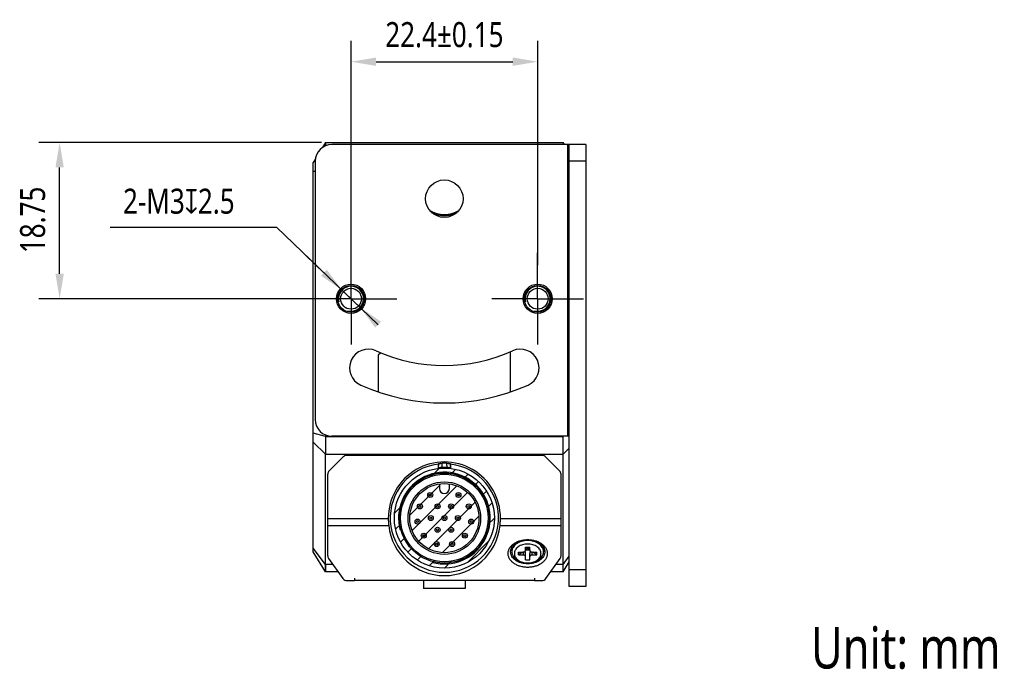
# Model space of a CAD drawing. Header units: millimetres. Extents: x 80 to 382, y 127 to 223.
# Tile 3 of 3: x 264 to 382, y 132 to 209. Entities that reach past the tile are written whole.
import ezdxf

# ---------------------------------------------------------------- set-up
doc = ezdxf.new("R2010")
doc.units = ezdxf.units.MM
doc.header["$LTSCALE"] = 23.1
doc.header["$PDMODE"] = 3
doc.header["$PDSIZE"] = 8
doc.linetypes.add('CENTER', pattern=[0.6, 0.375, -0.075, 0.075, -0.075])
doc.layers.get('0').update_dxf_attribs({"linetype": 'CONTINUOUS'})
doc.layers.get('Defpoints').update_dxf_attribs({"linetype": 'CONTINUOUS'})
for name, color, linetype in [('000-ID2000X_DXF_DIMENSION', 7, 'CONTINUOUS'), ('DE-11-107728DXF_CONTINUOUS_LINE', 7, 'CONTINUOUS'), ('DE-13-002783DXF_CONTINUOUS_LINE', 7, 'CONTINUOUS'), ('DE-13-002784DXF_CONTINUOUS_LINE', 7, 'CONTINUOUS'), ('DE-13-002801_DXF_AXIS', 7, 'CONTINUOUS'), ('DE-13-002801DXF_CONTINUOUS_LINE', 7, 'CONTINUOUS'), ('DE-17-004280DXF_CONTINUOUS_LINE', 7, 'CONTINUOUS'), ('DE-19-012612DXF_CONTINUOUS_LINE', 7, 'CONTINUOUS'), ('DE-19-012614DXF_CONTINUOUS_LINE', 7, 'CONTINUOUS'), ('DE-19-012616DXF_CONTINUOUS_LINE', 7, 'CONTINUOUS'), ('DE-19-012618DXF_CONTINUOUS_LINE', 7, 'CONTINUOUS'), ('DE-19-012620DXF_CONTINUOUS_LINE', 7, 'CONTINUOUS'), ('DE-19-012622DXF_CONTINUOUS_LINE', 7, 'CONTINUOUS'), ('DE-19-012623DXF_CONTINUOUS_LINE', 7, 'CONTINUOUS'), ('DE-19-012624DXF_CONTINUOUS_LINE', 7, 'CONTINUOUS'), ('DE-19-012625DXF_CONTINUOUS_LINE', 7, 'CONTINUOUS'), ('DE-19-012626DXF_CONTINUOUS_LINE', 7, 'CONTINUOUS'), ('DE-19-012627DXF_CONTINUOUS_LINE', 7, 'CONTINUOUS'), ('DE-19-012628DXF_CONTINUOUS_LINE', 7, 'CONTINUOUS'), ('DE-19-012629DXF_CONTINUOUS_LINE', 7, 'CONTINUOUS'), ('DE-19-012630DXF_CONTINUOUS_LINE', 7, 'CONTINUOUS'), ('DE-19-012631DXF_CONTINUOUS_LINE', 7, 'CONTINUOUS'), ('DE-19-012632DXF_CONTINUOUS_LINE', 7, 'CONTINUOUS'), ('DE-19-012633DXF_CONTINUOUS_LINE', 7, 'CONTINUOUS'), ('DE-19-012634DXF_CONTINUOUS_LINE', 7, 'CONTINUOUS'), ('DE-1A-000184DXF_CONTINUOUS_LINE', 7, 'CONTINUOUS'), ('DIMS', 7, 'CONTINUOUS'), ('TBH32-M2-V2_DXF_CONTINUOUS_LINE', 7, 'CONTINUOUS')]:
    doc.layers.add(name, color=color, linetype=linetype)
doc.styles.get("Standard").update_dxf_attribs({"font": 'Roboto-Regular.ttf', "width": 0.8})
doc.dimstyles.new('DIMSTYLE_3', dxfattribs={"dimtxt": 3, "dimasz": 3, "dimexe": 2.5, "dimexo": 0.5, "dimgap": 0.75, "dimtad": 1, "dimdsep": 46, "dimtxsty": 'STANDARD', "dimblk": '_FILLED', "dimblk1": '_FILLED', "dimblk2": '_FILLED', "dimcen": 0.09, "dimclrt": 3, "dimazin": 2, "dimtol": 1, "dimtp": 0.15, "dimtm": 0.15, "dimtfac": 1, "dimtofl": 0, "dimtmove": 0, "dimatfit": 3, "dimldrblk": '_FILLED', "dimfxl": 1, "dimtolj": 1, "dimarcsym": 0})
doc.dimstyles.new('DIMSTYLE_4', dxfattribs={"dimtxt": 3, "dimasz": 3, "dimexe": 2.5, "dimexo": 0.5, "dimtad": 1, "dimdsep": 46, "dimtxsty": 'STANDARD', "dimblk": '_FILLED', "dimblk1": '_FILLED', "dimblk2": '_FILLED', "dimcen": 0.09, "dimclrt": 3, "dimazin": 2, "dimtp": 0.1, "dimtm": 0.1, "dimtfac": 1, "dimtmove": 0, "dimatfit": 2, "dimldrblk": '_FILLED', "dimfxl": 1, "dimtolj": 1, "dimarcsym": 0})
doc.dimstyles.new('DIMSTYLE_5', dxfattribs={"dimtxt": 3, "dimasz": 3, "dimexe": 2.5, "dimexo": 0.5, "dimgap": 0.75, "dimtad": 1, "dimdsep": 46, "dimtxsty": 'STANDARD', "dimblk": '_FILLED', "dimblk1": '_FILLED', "dimblk2": '_FILLED', "dimcen": 0.09, "dimclrt": 3, "dimazin": 2, "dimtp": 0.2, "dimtm": 0.2, "dimtfac": 1, "dimtofl": 0, "dimtmove": 0, "dimatfit": 3, "dimldrblk": '_FILLED', "dimfxl": 1, "dimtolj": 1, "dimarcsym": 0})

# ---------------------------------------------------------------- blocks, each defined once
blk = doc.blocks.new('_FILLED')
at = {"color": 0, "linetype": 'ByBlock'}
blk.add_solid([(0, 0), (-1, 0.167), (-1, -0.167)], dxfattribs=at)
blk = doc.blocks.new('*D5')
at = {"layer": '000-ID2000X_DXF_DIMENSION', "color": 0, "lineweight": -2}
for p, q in [((303.35, 179.81), (303.35, 206.96)), ((325.75, 180.07), (325.75, 206.96)), ((306.35, 204.46), (322.75, 204.46))]:
    blk.add_line(p, q, dxfattribs=at)
at = {"layer": 'Defpoints', "color": 0}
for p in [(325.75, 204.46), (303.35, 179.31), (325.75, 179.57)]:
    blk.add_point(p, dxfattribs=at)
at = {"layer": '000-ID2000X_DXF_DIMENSION', "color": 0, "linetype": 'ByBlock', "lineweight": -2, "xscale": 3, "yscale": 3, "zscale": 3, "rotation": 180}
blk.add_blockref('_FILLED', (303.35, 204.46), dxfattribs=at)
at = {"layer": '000-ID2000X_DXF_DIMENSION', "color": 0, "linetype": 'ByBlock', "lineweight": -2, "xscale": 3, "yscale": 3, "zscale": 3}
blk.add_blockref('_FILLED', (325.75, 204.46), dxfattribs=at)
at = {"layer": '000-ID2000X_DXF_DIMENSION', "color": 3, "insert": (314.55, 209.21), "char_height": 3, "attachment_point": 2, "line_spacing_factor": 0.9}
blk.add_mtext('\\A1;22.4%%p0.15', dxfattribs=at)
blk = doc.blocks.new('*D6')
at = {"layer": '000-ID2000X_DXF_DIMENSION', "color": 0, "lineweight": -2}
for p, q in [((274.44, 184.61), (294.4, 184.61)), ((306.6, 172.91), (294.4, 184.61)), ((300.1, 179.14), (297.93, 181.22)), ((302.26, 177.07), (304.43, 174.99))]:
    blk.add_line(p, q, dxfattribs=at)
at = {"layer": 'Defpoints', "color": 0}
for p in [(302.26, 177.07), (304.43, 174.99)]:
    blk.add_point(p, dxfattribs=at)
at = {"layer": '000-ID2000X_DXF_DIMENSION', "color": 0, "linetype": 'ByBlock', "lineweight": -2, "xscale": 3, "yscale": 3, "zscale": 3}
for p, rotation in [((302.26, 177.07), 316.2142296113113), ((304.43, 174.99), 136.2142296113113)]:
    blk.add_blockref('_FILLED', p, dxfattribs=dict(at, rotation=rotation))
at = {"layer": '000-ID2000X_DXF_DIMENSION', "color": 3, "insert": (289.38, 189.23), "char_height": 3, "attachment_point": 3, "line_spacing_factor": 0.9}
blk.add_mtext('\\A1;{2-M3{\\fgdt;x}2.5}', dxfattribs=at)
blk = doc.blocks.new('*D7')
at = {"layer": '000-ID2000X_DXF_DIMENSION', "color": 0, "lineweight": -2}
for p, q in [((299.8, 194.78), (265.87, 194.78)), ((268.37, 179.03), (268.37, 191.78)), ((302.85, 176.03), (265.87, 176.03))]:
    blk.add_line(p, q, dxfattribs=at)
at = {"layer": 'Defpoints', "color": 0}
for p in [(268.37, 194.78), (300.3, 194.78), (303.35, 176.03)]:
    blk.add_point(p, dxfattribs=at)
at = {"layer": '000-ID2000X_DXF_DIMENSION', "color": 0, "linetype": 'ByBlock', "lineweight": -2, "xscale": 3, "yscale": 3, "zscale": 3}
for p, rotation in [((268.37, 194.78), 90), ((268.37, 176.03), 270)]:
    blk.add_blockref('_FILLED', p, dxfattribs=dict(at, rotation=rotation))
at = {"layer": '000-ID2000X_DXF_DIMENSION', "color": 3, "insert": (263.62, 185.48), "char_height": 3, "attachment_point": 2, "rotation": 90, "line_spacing_factor": 0.9}
blk.add_mtext('\\A1;18.75', dxfattribs=at)

msp = doc.modelspace()

# ---------------------------------------------------------------- linework, layer by layer
at = {"layer": 'DE-11-107728DXF_CONTINUOUS_LINE', "color": 3}
for p, q in [((329.547, 194.528), (301.047, 194.528)), ((329.547, 141.528), (329.547, 194.528)), ((299.047, 192.528), (299.047, 161.528)), ((329.547, 159.528), (301.047, 159.528))]:
    msp.add_line(p, q, dxfattribs=at)
at = {"layer": 'DE-11-107728DXF_CONTINUOUS_LINE', "color": 4}
for p, q in [((329.347, 194.528), (329.347, 159.528)), ((331.547, 192.528), (329.547, 192.528)), ((331.547, 143.528), (329.547, 143.528))]:
    msp.add_line(p, q, dxfattribs=at)
at = {"layer": 'DE-11-107728DXF_CONTINUOUS_LINE', "color": 7}
for p, q in [((331.547, 194.528), (329.547, 194.528)), ((331.547, 194.528), (331.547, 141.528)), ((331.547, 141.528), (329.547, 141.528))]:
    msp.add_line(p, q, dxfattribs=at)
at = {"layer": 'DE-11-107728DXF_CONTINUOUS_LINE', "color": 3}
for centre, radius in [((314.547, 188.028), 2.25), ((303.347, 176.028), 1.75), ((325.747, 176.028), 1.75)]:
    msp.add_circle(centre, radius, dxfattribs=at)
for centre, radius, start, end in [((301.047, 192.528), 2, 90, 180), ((305.428, 167.733), 2.25, 65.80388, 245.80388), ((314.547, 188.028), 20, 245.80388, 294.19612), ((323.667, 167.733), 2.25, 294.19612, 114.19612), ((314.547, 188.028), 24.5, 245.80388, 294.19612), ((301.047, 161.528), 2, 180, 270)]:
    msp.add_arc(centre, radius, start, end, dxfattribs=at)
at = {"layer": 'DE-13-002783DXF_CONTINUOUS_LINE', "color": 4}
for p, q in [((312.946, 154.717), (313.915, 155.685)), ((315.25, 154.921), (315.895, 155.566)), ((316.861, 154.431), (317.418, 154.989)), ((318.107, 153.577), (318.639, 154.109)), ((310.417, 150.087), (313.949, 153.62)), ((310.671, 148.242), (316.026, 153.597)), ((311.468, 146.939), (317.329, 152.8)), ((319.05, 152.42), (319.595, 152.965)), ((308.583, 150.353), (309.551, 151.322)), ((312.656, 146.026), (318.242, 151.612)), ((319.657, 150.927), (320.267, 151.537)), ((308.702, 148.373), (309.347, 149.017)), ((314.307, 145.577), (318.691, 149.961)), ((319.734, 148.904), (320.549, 149.719)), ((309.279, 146.85), (309.837, 147.407)), ((317.335, 144.405), (319.863, 146.933)), ((310.159, 145.629), (310.691, 146.161)), ((311.303, 144.673), (311.848, 145.218)), ((312.731, 144.001), (313.341, 144.611)), ((314.549, 143.719), (315.364, 144.534))]:
    msp.add_line(p, q, dxfattribs=at)
msp.add_circle((314.549, 149.719), 6, dxfattribs=at)
at = {"layer": 'DE-13-002784DXF_CONTINUOUS_LINE', "color": 7}
for p, q in [((326.3, 157.219), (302.798, 157.219)), ((302.373, 157.043), (300.725, 155.395)), ((313.799, 156.176), (313.799, 155.672)), ((315.299, 156.176), (315.299, 155.672)), ((328.373, 155.395), (326.725, 157.043)), ((300.549, 145.211), (300.549, 154.97)), ((328.549, 145.211), (328.549, 154.97)), ((300.661, 144.863), (302.37, 142.47)), ((326.728, 142.47), (328.437, 144.863)), ((302.858, 142.219), (303.75, 142.219)), ((325.35, 142.219), (326.24, 142.219))]:
    msp.add_line(p, q, dxfattribs=at)
at = {"layer": 'DE-13-002784DXF_CONTINUOUS_LINE', "color": 4}
for p, q in [((313.852, 155.731), (313.865, 156.249)), ((314.272, 155.781), (314.284, 156.295)), ((314.814, 156.295), (314.826, 155.781)), ((315.233, 156.249), (315.247, 155.731)), ((300.549, 149.689), (307.817, 149.689)), ((321.281, 149.689), (328.549, 149.689)), ((300.549, 148.82), (307.868, 148.82)), ((321.23, 148.82), (328.549, 148.82))]:
    msp.add_line(p, q, dxfattribs=at)
at = {"layer": 'DE-13-002784DXF_CONTINUOUS_LINE', "color": 7}
for radius in [6, 5.4]:
    msp.add_circle((314.549, 149.719), radius, dxfattribs=at)
for centre, radius, start, end in [((302.798, 156.619), 0.6, 90, 135), ((326.3, 156.619), 0.6, 45, 90), ((314.549, 149.719), 6.5, 96.62581, 83.37419), ((326.881, 144.525), 17.518, 137.99074, 138.3127), ((314.549, 149.719), 6.581, 87.69266, 92.30734), ((302.184, 144.496), 17.562, 41.6877, 42.00886), ((301.149, 154.97), 0.6, 135, 180), ((325.878, 145.02), 16.105, 138.30849, 138.59007), ((314.549, 149.719), 6.068, 87.38776, 92.61224), ((303.22, 145.02), 16.105, 41.40993, 41.69151), ((327.949, 154.97), 0.6, 0, 45), ((301.149, 145.211), 0.6, 180, 215.53768), ((327.949, 145.211), 0.6, 324.46232, 360), ((302.858, 142.819), 0.6, 215.53768, 270), ((326.24, 142.819), 0.6, 270, 324.46232)]:
    msp.add_arc(centre, radius, start, end, dxfattribs=at)
at = {"layer": 'DE-13-002784DXF_CONTINUOUS_LINE', "color": 4}
msp.add_arc((314.549, 149.719), 5.5, 255, 195, dxfattribs=at)
at = {"layer": 'DE-13-002784DXF_CONTINUOUS_LINE', "color": 7}
for centre, major_axis, ratio, start_param, end_param in [((314.549, 149.722), (0, 6.732), 0.9999999, -1.5756989, 1.5756989), ((314.549, 149.543), (0, 6.722), 0.9996571, -4.6045765, -1.6786088)]:
    msp.add_ellipse(centre, major_axis=major_axis, ratio=ratio, start_param=start_param, end_param=end_param, dxfattribs=at)
for points, knots in [([(313.865, 156.249), (313.865, 156.249), (313.866, 156.25), (313.869, 156.251), (313.874, 156.253), (313.883, 156.255), (313.894, 156.257), (313.909, 156.26), (313.927, 156.263), (313.947, 156.266), (313.981, 156.271), (314.033, 156.277), (314.105, 156.284), (314.19, 156.29), (314.252, 156.294), (314.284, 156.295)], [0, 0, 0, 0, 0.0030144, 0.0076341, 0.0219245, 0.0430388, 0.0710405, 0.1060043, 0.1480749, 0.1974402, 0.2543617, 0.3921263, 0.5638756, 0.7696832, 1, 1, 1, 1]), ([(314.814, 156.295), (314.846, 156.294), (314.908, 156.29), (314.993, 156.284), (315.065, 156.277), (315.117, 156.271), (315.151, 156.266), (315.171, 156.263), (315.189, 156.26), (315.204, 156.257), (315.215, 156.255), (315.224, 156.253), (315.229, 156.251), (315.232, 156.25), (315.233, 156.249), (315.233, 156.249)], [0, 0, 0, 0, 0.2303168, 0.4361244, 0.6078737, 0.7456383, 0.8025598, 0.8519251, 0.8939957, 0.9289595, 0.9569612, 0.9780755, 0.9923659, 0.9969856, 1, 1, 1, 1]), ([(314.272, 155.781), (314.24, 155.779), (314.178, 155.776), (314.093, 155.769), (314.02, 155.761), (313.969, 155.754), (313.934, 155.749), (313.914, 155.746), (313.896, 155.743), (313.881, 155.74), (313.87, 155.737), (313.861, 155.735), (313.856, 155.733), (313.853, 155.732), (313.852, 155.731), (313.852, 155.731)], [0, 0, 0, 0, 0.2303318, 0.4359665, 0.6075065, 0.7451515, 0.8020649, 0.8514586, 0.8935847, 0.928632, 0.9567256, 0.9779378, 0.9923115, 0.9969637, 1, 1, 1, 1]), ([(315.247, 155.731), (315.246, 155.731), (315.245, 155.732), (315.242, 155.733), (315.237, 155.735), (315.228, 155.737), (315.217, 155.74), (315.202, 155.743), (315.184, 155.746), (315.164, 155.749), (315.129, 155.754), (315.078, 155.761), (315.006, 155.769), (314.92, 155.776), (314.858, 155.779), (314.826, 155.781)], [0, 0, 0, 0, 0.0030363, 0.0076885, 0.0220622, 0.0432744, 0.071368, 0.1064153, 0.1485414, 0.1979351, 0.2548485, 0.3924935, 0.5640335, 0.7696682, 1, 1, 1, 1]), ([(307.817, 149.689), (307.818, 149.532), (307.828, 149.242), (307.853, 148.952), (307.868, 148.82)], [0, 0, 0, 0, 0.5408026, 1, 1, 1, 1]), ([(321.23, 148.82), (321.245, 148.952), (321.27, 149.242), (321.28, 149.532), (321.281, 149.689)], [0, 0, 0, 0, 0.4591974, 1, 1, 1, 1]), ([(322.199, 145.472), (322.199, 145.526), (322.207, 145.636), (322.241, 145.798), (322.297, 145.957), (322.403, 146.165), (322.591, 146.41), (322.887, 146.662), (323.245, 146.867), (323.652, 147.019), (324.092, 147.112), (324.549, 147.144), (325.006, 147.112), (325.446, 147.019), (325.853, 146.867), (326.211, 146.662), (326.507, 146.41), (326.695, 146.165), (326.801, 145.957), (326.857, 145.798), (326.891, 145.636), (326.899, 145.526), (326.899, 145.472)], [0, 0, 0, 0, 0.0257488, 0.0517422, 0.0782084, 0.1053466, 0.1621424, 0.2229821, 0.2879157, 0.3564144, 0.427521, 0.5, 0.572479, 0.6435856, 0.7120843, 0.7770179, 0.8378576, 0.8946534, 0.9217916, 0.9482578, 0.9742512, 1, 1, 1, 1]), ([(322.499, 145.684), (322.499, 145.731), (322.506, 145.827), (322.536, 145.968), (322.585, 146.107), (322.677, 146.289), (322.841, 146.503), (323.1, 146.722), (323.412, 146.901), (323.766, 147.034), (324.15, 147.115), (324.549, 147.143), (324.948, 147.115), (325.332, 147.034), (325.686, 146.901), (325.998, 146.722), (326.257, 146.503), (326.421, 146.289), (326.513, 146.107), (326.563, 145.968), (326.592, 145.827), (326.599, 145.731), (326.599, 145.684)], [0, 0, 0, 0, 0.0257487, 0.0517423, 0.0782084, 0.1053466, 0.1621424, 0.2229821, 0.2879157, 0.3564143, 0.427521, 0.5, 0.572479, 0.6435857, 0.7120843, 0.7770179, 0.8378576, 0.8946534, 0.9217916, 0.9482577, 0.9742513, 1, 1, 1, 1]), ([(326.899, 145.472), (326.899, 145.417), (326.891, 145.308), (326.857, 145.146), (326.801, 144.987), (326.695, 144.778), (326.507, 144.533), (326.211, 144.282), (325.853, 144.076), (325.446, 143.924), (325.006, 143.831), (324.549, 143.799), (324.092, 143.831), (323.652, 143.924), (323.245, 144.076), (322.887, 144.282), (322.591, 144.533), (322.403, 144.778), (322.297, 144.987), (322.241, 145.146), (322.207, 145.308), (322.199, 145.417), (322.199, 145.472)], [0, 0, 0, 0, 0.0257488, 0.0517422, 0.0782084, 0.1053466, 0.1621424, 0.2229821, 0.2879157, 0.3564144, 0.427521, 0.5, 0.572479, 0.6435856, 0.7120843, 0.7770179, 0.8378576, 0.8946534, 0.9217916, 0.9482578, 0.9742512, 1, 1, 1, 1]), ([(326.599, 145.684), (326.599, 145.636), (326.592, 145.541), (326.563, 145.399), (326.513, 145.261), (326.421, 145.079), (326.257, 144.865), (325.998, 144.646), (325.686, 144.467), (325.332, 144.334), (324.948, 144.253), (324.549, 144.225), (324.15, 144.253), (323.766, 144.334), (323.412, 144.467), (323.1, 144.646), (322.841, 144.865), (322.677, 145.079), (322.585, 145.261), (322.536, 145.399), (322.506, 145.541), (322.499, 145.636), (322.499, 145.684)], [0, 0, 0, 0, 0.0257487, 0.0517423, 0.0782084, 0.1053466, 0.1621424, 0.2229821, 0.2879157, 0.3564143, 0.427521, 0.5, 0.572479, 0.6435857, 0.7120843, 0.7770179, 0.8378576, 0.8946534, 0.9217916, 0.9482577, 0.9742513, 1, 1, 1, 1])]:
    msp.add_open_spline(points, degree=3, knots=knots, dxfattribs=at)
at = {"layer": 'DE-13-002801_DXF_AXIS', "color": 1, "linetype": 'CENTER'}
for p, q in [((303.347, 176.028), (303.347, 181.528)), ((325.747, 176.028), (325.747, 181.528)), ((303.347, 176.028), (297.847, 176.028)), ((303.347, 176.028), (303.347, 170.528)), ((303.347, 176.028), (308.847, 176.028)), ((325.747, 176.028), (320.247, 176.028)), ((325.747, 176.028), (325.747, 170.528)), ((325.747, 176.028), (331.247, 176.028))]:
    msp.add_line(p, q, dxfattribs=at)
at = {"layer": 'DE-13-002801DXF_CONTINUOUS_LINE', "color": 7}
for p, q in [((300.297, 194.778), (299.926, 194.184)), ((300.297, 194.778), (300.297, 194.382)), ((300.297, 194.778), (328.797, 194.778)), ((328.797, 194.778), (328.797, 194.528)), ((328.953, 194.528), (328.797, 194.778)), ((299.067, 192.811), (298.797, 192.378)), ((298.797, 145.678), (298.797, 192.378)), ((306.597, 169.196), (306.597, 164.855)), ((306.656, 169.337), (306.877, 169.558)), ((322.497, 164.855), (322.497, 169.677)), ((300.297, 159.675), (300.297, 159.521)), ((300.297, 143.278), (300.297, 157.4)), ((328.797, 143.278), (328.797, 157.4)), ((300.297, 143.278), (298.797, 145.678)), ((328.797, 143.278), (329.547, 144.478)), ((329.391, 144.228), (329.547, 144.228)), ((301.792, 143.278), (300.297, 143.278)), ((328.797, 143.278), (327.306, 143.278)), ((312.047, 142.219), (312.047, 141.278)), ((317.047, 142.219), (317.047, 141.278)), ((317.047, 141.278), (312.047, 141.278))]:
    msp.add_line(p, q, dxfattribs=at)
at = {"layer": 'DE-13-002801DXF_CONTINUOUS_LINE', "color": 4}
for p, q in [((299.047, 191.278), (298.797, 191.278)), ((300.297, 159.521), (298.797, 159.885)), ((300.297, 157.4), (298.797, 158.839)), ((300.297, 159.521), (328.797, 159.521)), ((328.797, 159.521), (328.827, 159.528)), ((300.297, 157.4), (328.797, 157.4)), ((328.797, 157.4), (329.547, 158.119)), ((300.297, 144.157), (298.797, 146.112)), ((328.797, 144.157), (329.547, 145.134)), ((301.165, 144.157), (300.297, 144.157)), ((328.797, 144.157), (327.933, 144.157))]:
    msp.add_line(p, q, dxfattribs=at)
at = {"layer": 'DE-13-002801DXF_CONTINUOUS_LINE', "color": 7}
for points in [[(300.297, 144.157), (300.297, 143.588), (300.297, 143.507), (300.297, 143.438), (300.297, 143.381), (300.297, 143.304)], [(300.297, 143.304), (300.297, 143.285), (300.297, 143.278)], [(328.798, 143.588), (328.797, 143.898), (328.797, 144.157)], [(328.797, 143.278), (328.797, 143.285), (328.797, 143.304), (328.797, 143.336), (328.798, 143.438)], [(328.798, 143.438), (328.798, 143.507), (328.798, 143.588)]]:
    msp.add_lwpolyline(points, dxfattribs=at)
for centre, radius in [((303.347, 176.028), 1.6), ((303.347, 176.028), 1.25), ((325.747, 176.028), 1.6), ((325.747, 176.028), 1.25)]:
    msp.add_circle(centre, radius, dxfattribs=at)
for centre, radius, start, end in [((314.547, 189.528), 3.5, 243.98263, 296.01737), ((314.547, 189.528), 3.517, 244.93612, 295.13057), ((306.797, 169.196), 0.2, 135, 180), ((314.547, 143.124), 14.195, 89.99473, 91.21116), ((314.547, 143.124), 14.195, 88.78884, 89.99444)]:
    msp.add_arc(centre, radius, start, end, dxfattribs=at)
at = {"layer": 'DE-13-002801DXF_CONTINUOUS_LINE', "color": 4}
for centre in [(303.347, 176.028), (325.747, 176.028)]:
    msp.add_arc(centre, 1.5, 255, 195, dxfattribs=at)
at = {"layer": 'DE-13-002801DXF_CONTINUOUS_LINE', "color": 7}
for points, knots in [([(300.297, 159.521), (300.297, 159.138), (300.296, 158.431), (300.297, 157.724), (300.297, 157.4)], [0, 0, 0, 0, 0.5411961, 1, 1, 1, 1]), ([(328.797, 157.4), (328.797, 157.724), (328.798, 158.431), (328.797, 159.138), (328.797, 159.521)], [0, 0, 0, 0, 0.4588039, 1, 1, 1, 1]), ([(314.247, 157.316), (314.132, 157.314), (313.674, 157.298), (313.217, 157.261), (312.876, 157.22)], [0, 0, 0, 0, 0.250596, 1, 1, 1, 1]), ([(316.218, 157.22), (316.105, 157.234), (315.649, 157.282), (315.191, 157.309), (314.847, 157.316)], [0, 0, 0, 0, 0.2493318, 1, 1, 1, 1])]:
    msp.add_open_spline(points, degree=3, knots=knots, dxfattribs=at)
at = {"layer": 'DE-17-004280DXF_CONTINUOUS_LINE', "color": 7}
msp.add_arc((314.547, 189.528), 3.4, 239.00932, 300.99068, dxfattribs=at)
at = {"layer": 'DE-19-012612DXF_CONTINUOUS_LINE', "color": 7}
for radius in [0.3, 0.118]:
    msp.add_circle((315.362, 148.312), radius, dxfattribs=at)
at = {"layer": 'DE-19-012614DXF_CONTINUOUS_LINE', "color": 7}
for radius in [0.3, 0.118]:
    msp.add_circle((312.924, 149.719), radius, dxfattribs=at)
at = {"layer": 'DE-19-012616DXF_CONTINUOUS_LINE', "color": 7}
for radius in [0.3, 0.118]:
    msp.add_circle((313.737, 148.312), radius, dxfattribs=at)
at = {"layer": 'DE-19-012618DXF_CONTINUOUS_LINE', "color": 7}
for radius in [0.3, 0.118]:
    msp.add_circle((315.362, 151.126), radius, dxfattribs=at)
at = {"layer": 'DE-19-012620DXF_CONTINUOUS_LINE', "color": 7}
for radius in [0.3, 0.118]:
    msp.add_circle((316.174, 149.719), radius, dxfattribs=at)
at = {"layer": 'DE-19-012622DXF_CONTINUOUS_LINE', "color": 7}
for radius in [0.3, 0.118]:
    msp.add_circle((313.737, 151.126), radius, dxfattribs=at)
at = {"layer": 'DE-19-012623DXF_CONTINUOUS_LINE', "color": 7}
for radius in [0.3, 0.118]:
    msp.add_circle((316.247, 152.49), radius, dxfattribs=at)
at = {"layer": 'DE-19-012624DXF_CONTINUOUS_LINE', "color": 7}
for radius in [0.3, 0.118]:
    msp.add_circle((317.771, 149.295), radius, dxfattribs=at)
at = {"layer": 'DE-19-012625DXF_CONTINUOUS_LINE', "color": 7}
for radius in [0.3, 0.118]:
    msp.add_circle((317.482, 151.118), radius, dxfattribs=at)
at = {"layer": 'DE-19-012626DXF_CONTINUOUS_LINE', "color": 7}
for radius in [0.3, 0.118]:
    msp.add_circle((314.549, 149.719), radius, dxfattribs=at)
at = {"layer": 'DE-19-012627DXF_CONTINUOUS_LINE', "color": 7}
for radius in [0.3, 0.118]:
    msp.add_circle((313.626, 146.603), radius, dxfattribs=at)
at = {"layer": 'DE-19-012628DXF_CONTINUOUS_LINE', "color": 7}
for radius in [0.3, 0.118]:
    msp.add_circle((312.851, 152.49), radius, dxfattribs=at)
at = {"layer": 'DE-19-012629DXF_CONTINUOUS_LINE', "color": 7}
for radius in [0.3, 0.118]:
    msp.add_circle((311.616, 151.118), radius, dxfattribs=at)
at = {"layer": 'DE-19-012630DXF_CONTINUOUS_LINE', "color": 7}
for radius in [0.3, 0.118]:
    msp.add_circle((312.078, 147.608), radius, dxfattribs=at)
at = {"layer": 'DE-19-012631DXF_CONTINUOUS_LINE', "color": 7}
for radius in [0.3, 0.118]:
    msp.add_circle((315.472, 146.603), radius, dxfattribs=at)
at = {"layer": 'DE-19-012632DXF_CONTINUOUS_LINE', "color": 7}
for radius in [0.3, 0.118]:
    msp.add_circle((311.327, 149.295), radius, dxfattribs=at)
at = {"layer": 'DE-19-012633DXF_CONTINUOUS_LINE', "color": 7}
for radius in [0.3, 0.118]:
    msp.add_circle((317.02, 147.608), radius, dxfattribs=at)
at = {"layer": 'DE-19-012634DXF_CONTINUOUS_LINE', "color": 7}
for p, q in [((313.949, 153.825), (313.949, 153.269)), ((315.149, 153.269), (315.149, 153.825))]:
    msp.add_line(p, q, dxfattribs=at)
for radius in [5.25, 4.35, 4.15]:
    msp.add_circle((314.549, 149.719), radius, dxfattribs=at)
msp.add_arc((314.549, 153.269), 0.6, 180, 360, dxfattribs=at)
at = {"layer": 'DE-1A-000184DXF_CONTINUOUS_LINE', "color": 7}
for p, q in [((303.75, 142.519), (303.75, 142.219)), ((325.35, 142.219), (303.75, 142.219)), ((325.35, 142.519), (325.35, 142.219))]:
    msp.add_line(p, q, dxfattribs=at)
at = {"layer": 'DIMS', "color": 4}
msp.add_arc((303.347, 176.028), 1.5, 270, 334.64918, dxfattribs=at)
at = {"layer": 'TBH32-M2-V2_DXF_CONTINUOUS_LINE', "color": 7}
for p, q in [((322.649, 146.228), (322.649, 145.684)), ((323.449, 145.295), (323.449, 145.648)), ((323.949, 145.648), (323.449, 145.295)), ((323.449, 145.648), (323.999, 145.648)), ((324.299, 145.861), (324.299, 146.25)), ((324.549, 146.25), (324.299, 145.896)), ((324.299, 146.25), (324.799, 146.25)), ((324.549, 146.073), (324.299, 145.896)), ((324.299, 145.896), (324.799, 145.896)), ((324.299, 144.694), (324.299, 145.472)), ((324.549, 146.073), (324.549, 146.25)), ((324.549, 146.25), (324.799, 145.896)), ((324.799, 145.896), (324.549, 146.073)), ((324.799, 145.861), (324.799, 146.25)), ((324.799, 144.694), (324.799, 145.472)), ((325.099, 145.648), (325.649, 145.648)), ((325.649, 145.295), (325.149, 145.648)), ((325.649, 145.295), (325.649, 145.648)), ((326.449, 146.228), (326.449, 145.684)), ((323.449, 145.295), (323.999, 145.295)), ((324.299, 144.694), (324.799, 144.694)), ((325.099, 145.295), (325.649, 145.295))]:
    msp.add_line(p, q, dxfattribs=at)
at = {"layer": 'TBH32-M2-V2_DXF_CONTINUOUS_LINE', "color": 4}
for p, q in [((323.999, 145.648), (323.999, 145.295)), ((325.099, 145.295), (325.099, 145.648))]:
    msp.add_line(p, q, dxfattribs=at)
at = {"layer": 'TBH32-M2-V2_DXF_CONTINUOUS_LINE', "color": 7}
for centre, start_param, end_param in [((323.999, 145.472), -1.5707963, -0.9130049), ((325.099, 145.472), 0.9130049, 1.5707963)]:
    msp.add_ellipse(centre, major_axis=(0, 0.424), ratio=0.7071068, start_param=start_param, end_param=end_param, dxfattribs=at)
for points, knots in [([(326.449, 145.684), (326.449, 145.728), (326.443, 145.816), (326.415, 145.948), (326.369, 146.076), (326.284, 146.245), (326.132, 146.443), (325.892, 146.646), (325.603, 146.812), (325.274, 146.935), (324.919, 147.01), (324.549, 147.036), (324.179, 147.01), (323.824, 146.935), (323.495, 146.812), (323.206, 146.646), (322.966, 146.443), (322.814, 146.245), (322.729, 146.076), (322.683, 145.948), (322.655, 145.816), (322.649, 145.728), (322.649, 145.684)], [0, 0, 0, 0, 0.0257436, 0.0517438, 0.0782088, 0.1053462, 0.1621424, 0.222982, 0.2879156, 0.3564144, 0.427521, 0.5, 0.572479, 0.6435856, 0.7120844, 0.777018, 0.8378576, 0.8946538, 0.9217912, 0.9482562, 0.9742564, 1, 1, 1, 1]), ([(326.149, 145.472), (326.149, 145.509), (326.144, 145.583), (326.121, 145.694), (326.082, 145.802), (326.01, 145.944), (325.882, 146.111), (325.68, 146.282), (325.437, 146.422), (325.16, 146.525), (324.86, 146.589), (324.549, 146.61), (324.238, 146.589), (323.938, 146.525), (323.661, 146.422), (323.418, 146.282), (323.216, 146.111), (323.088, 145.944), (323.016, 145.802), (322.977, 145.694), (322.954, 145.583), (322.949, 145.509), (322.949, 145.472)], [0, 0, 0, 0, 0.0257422, 0.0517436, 0.0782092, 0.1053461, 0.1621422, 0.2229821, 0.2879165, 0.3564159, 0.4275228, 0.5000015, 0.57248, 0.6435861, 0.7120844, 0.7770178, 0.837857, 0.8946529, 0.9217899, 0.9482557, 0.9742576, 1, 1, 1, 1]), ([(322.649, 145.684), (322.649, 145.64), (322.655, 145.551), (322.683, 145.42), (322.729, 145.292), (322.814, 145.123), (322.966, 144.925), (323.206, 144.722), (323.495, 144.556), (323.824, 144.433), (324.179, 144.357), (324.549, 144.332), (324.919, 144.357), (325.274, 144.433), (325.603, 144.556), (325.892, 144.722), (326.132, 144.925), (326.284, 145.123), (326.369, 145.292), (326.415, 145.42), (326.443, 145.551), (326.449, 145.64), (326.449, 145.684)], [0, 0, 0, 0, 0.0257436, 0.0517438, 0.0782088, 0.1053462, 0.1621424, 0.222982, 0.2879156, 0.3564144, 0.427521, 0.5, 0.572479, 0.6435856, 0.7120844, 0.777018, 0.8378576, 0.8946538, 0.9217912, 0.9482562, 0.9742564, 1, 1, 1, 1]), ([(322.949, 145.472), (322.949, 145.435), (322.954, 145.36), (322.977, 145.25), (323.016, 145.141), (323.088, 144.999), (323.216, 144.833), (323.418, 144.661), (323.661, 144.522), (323.938, 144.418), (324.238, 144.355), (324.549, 144.333), (324.86, 144.355), (325.16, 144.418), (325.437, 144.522), (325.68, 144.661), (325.882, 144.833), (326.01, 144.999), (326.082, 145.141), (326.121, 145.25), (326.144, 145.36), (326.149, 145.435), (326.149, 145.472)], [0, 0, 0, 0, 0.0257422, 0.0517436, 0.0782092, 0.1053461, 0.1621422, 0.2229821, 0.2879165, 0.3564159, 0.4275228, 0.5000015, 0.57248, 0.6435861, 0.7120844, 0.7770178, 0.837857, 0.8946529, 0.9217899, 0.9482557, 0.9742576, 1, 1, 1, 1]), ([(323.999, 145.648), (324.038, 145.648), (324.113, 145.659), (324.197, 145.697), (324.249, 145.741), (324.277, 145.778), (324.295, 145.818), (324.299, 145.847), (324.299, 145.861)], [0, 0, 0, 0, 0.287057, 0.5535684, 0.6755026, 0.7893258, 0.8965531, 1, 1, 1, 1]), ([(324.799, 145.861), (324.799, 145.847), (324.803, 145.818), (324.821, 145.778), (324.849, 145.741), (324.901, 145.697), (324.985, 145.659), (325.06, 145.648), (325.099, 145.648)], [0, 0, 0, 0, 0.1034469, 0.2106742, 0.3244974, 0.4464316, 0.712943, 1, 1, 1, 1]), ([(324.299, 145.083), (324.299, 145.097), (324.295, 145.125), (324.277, 145.166), (324.249, 145.203), (324.197, 145.247), (324.113, 145.285), (324.038, 145.295), (323.999, 145.295)], [0, 0, 0, 0, 0.1034469, 0.2106742, 0.3244974, 0.4464316, 0.712943, 1, 1, 1, 1]), ([(325.099, 145.295), (325.06, 145.295), (324.985, 145.285), (324.901, 145.247), (324.849, 145.203), (324.821, 145.166), (324.803, 145.125), (324.799, 145.097), (324.799, 145.083)], [0, 0, 0, 0, 0.287057, 0.5535684, 0.6755026, 0.7893258, 0.8965531, 1, 1, 1, 1])]:
    msp.add_open_spline(points, degree=3, knots=knots, dxfattribs=at)

# ---------------------------------------------------------------- texts
at = {"width": 0.8}
msp.add_text('Unit: mm', height=5, dxfattribs=at).set_placement((358.554, 131.671))

# ---------------------------------------------------------------- dimensions: what is measured, and where the dimension line sits
at = {"layer": '000-ID2000X_DXF_DIMENSION', "color": 4}
dim = msp.add_linear_dim(base=(325.747, 204.457), p1=(303.347, 179.312), p2=(325.747, 179.569), dimstyle='DIMSTYLE_3', dxfattribs=at)
dim.commit()
dim.dimension.update_dxf_attribs({"geometry": '*D5', "text_midpoint": (314.547, 204.457), "dimtype": 160})
dim = msp.add_linear_dim(base=(268.37, 194.778), p1=(303.347, 176.028), p2=(300.297, 194.778), angle=90, dimstyle='DIMSTYLE_5', dxfattribs=at)
dim.commit()
dim.dimension.update_dxf_attribs({"geometry": '*D7', "text_midpoint": (268.37, 185.48), "dimtype": 160})
dim = msp.add_diameter_dim_2p(p1=(302.264, 177.066), p2=(304.43, 174.99), text='{2-M<>{\\fgdt;x}2.5}', dimstyle='DIMSTYLE_4', override={"dimtih": 1, "dimtoh": 1, "dimpost": '<>'}, dxfattribs=at)
dim.commit()
dim.dimension.update_dxf_attribs({"geometry": '*D6', "text_midpoint": (281.907, 184.608), "dimtype": 163})

doc.saveas('drawing.dxf')
